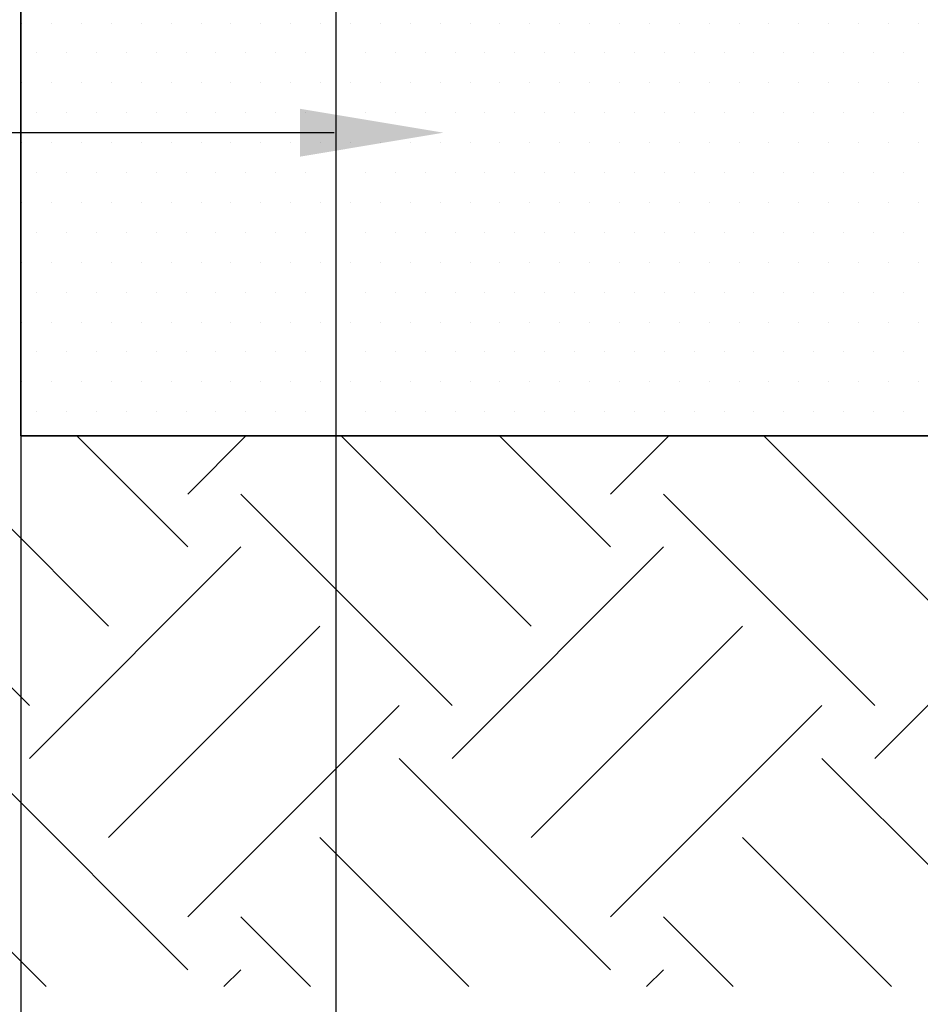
# Model space of a CAD drawing. Header units: millimetres. Extents: x 42141 to 43090, y 58789 to 59198.
# Tile 4 of 15: x 42203 to 42222, y 59076 to 59096. Entities that reach past the tile are written whole.
import ezdxf

# ---------------------------------------------------------------- set-up
doc = ezdxf.new("R2010")
doc.units = ezdxf.units.MM
doc.header["$MEASUREMENT"] = 0
doc.layers.add('GROUND', color=8, linetype='Continuous')
doc.layers.add('TRENCH', color=3, linetype='Continuous')

# ---------------------------------------------------------------- blocks, each defined once
blk = doc.blocks.new('*X903')
at = {"color": 0}
for p, q in [((77.892, 112.143), (73.842, 116.193)), ((79.55, 113.8), (77.229, 116.12)), ((79.55, 114.905), (80.765, 116.12)), ((86.731, 112.143), (82.753, 116.12)), ((88.388, 113.8), (86.068, 116.12)), ((88.388, 114.905), (89.604, 116.12)), ((95.57, 112.143), (91.592, 116.12)), ((76.235, 110.485), (71.816, 114.905)), ((85.074, 110.485), (80.654, 114.905)), ((93.913, 110.485), (89.493, 114.905)), ((76.235, 109.381), (80.654, 113.8)), ((85.074, 109.381), (89.493, 113.8)), ((93.913, 109.381), (98.332, 113.8)), ((77.892, 107.723), (82.312, 112.143)), ((86.731, 107.723), (91.15, 112.143)), ((79.55, 106.066), (83.969, 110.485)), ((88.388, 106.066), (92.808, 110.485)), ((79.55, 104.961), (75.13, 109.381)), ((88.388, 104.961), (83.969, 109.381)), ((97.227, 104.961), (92.808, 109.381)), ((76.586, 104.61), (73.473, 107.723)), ((85.425, 104.61), (82.312, 107.723)), ((94.264, 104.61), (91.15, 107.723)), ((82.111, 104.61), (80.654, 106.066)), ((90.949, 104.61), (89.493, 106.066)), ((80.303, 104.61), (80.654, 104.961)), ((89.142, 104.61), (89.493, 104.961))]:
    blk.add_line(p, q, dxfattribs=at)

msp = doc.modelspace()

# ---------------------------------------------------------------- linework, layer by layer
at = {"linetype": 'ByBlock'}
for p, q in [((42209.4235, 59106.0747), (42209.4235, 59066.1328)), ((42209.3868, 59094.0907), (42178.7555, 59094.0907)), ((42202.8352, 59087.7513), (42202.8352, 59066.1458))]:
    msp.add_line(p, q, dxfattribs=at)
for p, q in [((42202.8552, 59096.3824), (42202.8552, 59096.3824)), ((42203.4802, 59096.3824), (42203.4802, 59096.3824)), ((42204.1052, 59096.3824), (42204.1052, 59096.3824)), ((42204.7302, 59096.3824), (42204.7302, 59096.3824)), ((42205.3552, 59096.3824), (42205.3552, 59096.3824)), ((42205.9802, 59096.3824), (42205.9802, 59096.3824)), ((42206.6052, 59096.3824), (42206.6052, 59096.3824)), ((42207.2302, 59096.3824), (42207.2302, 59096.3824)), ((42207.8552, 59096.3824), (42207.8552, 59096.3824)), ((42208.4802, 59096.3824), (42208.4802, 59096.3824)), ((42209.1052, 59096.3824), (42209.1052, 59096.3824)), ((42209.7302, 59096.3824), (42209.7302, 59096.3824)), ((42210.3552, 59096.3824), (42210.3552, 59096.3824)), ((42210.9802, 59096.3824), (42210.9802, 59096.3824)), ((42211.6052, 59096.3824), (42211.6052, 59096.3824)), ((42212.2302, 59096.3824), (42212.2302, 59096.3824)), ((42212.8552, 59096.3824), (42212.8552, 59096.3824)), ((42213.4802, 59096.3824), (42213.4802, 59096.3824)), ((42214.1052, 59096.3824), (42214.1052, 59096.3824)), ((42214.7302, 59096.3824), (42214.7302, 59096.3824)), ((42215.3552, 59096.3824), (42215.3552, 59096.3824)), ((42215.9802, 59096.3824), (42215.9802, 59096.3824)), ((42216.6052, 59096.3824), (42216.6052, 59096.3824)), ((42217.2302, 59096.3824), (42217.2302, 59096.3824)), ((42217.8552, 59096.3824), (42217.8552, 59096.3824)), ((42218.4802, 59096.3824), (42218.4802, 59096.3824)), ((42219.1052, 59096.3824), (42219.1052, 59096.3824)), ((42219.7302, 59096.3824), (42219.7302, 59096.3824)), ((42220.3552, 59096.3824), (42220.3552, 59096.3824)), ((42220.9802, 59096.3824), (42220.9802, 59096.3824)), ((42221.6052, 59096.3824), (42221.6052, 59096.3824)), ((42203.1677, 59095.7574), (42203.1677, 59095.7574)), ((42203.7927, 59095.7574), (42203.7927, 59095.7574)), ((42204.4177, 59095.7574), (42204.4177, 59095.7574)), ((42205.0427, 59095.7574), (42205.0427, 59095.7574)), ((42205.6677, 59095.7574), (42205.6677, 59095.7574)), ((42206.2927, 59095.7574), (42206.2927, 59095.7574)), ((42206.9177, 59095.7574), (42206.9177, 59095.7574)), ((42207.5427, 59095.7574), (42207.5427, 59095.7574)), ((42208.1677, 59095.7574), (42208.1677, 59095.7574)), ((42208.7927, 59095.7574), (42208.7927, 59095.7574)), ((42209.4177, 59095.7574), (42209.4177, 59095.7574)), ((42210.0427, 59095.7574), (42210.0427, 59095.7574)), ((42210.6677, 59095.7574), (42210.6677, 59095.7574)), ((42211.2927, 59095.7574), (42211.2927, 59095.7574)), ((42211.9177, 59095.7574), (42211.9177, 59095.7574)), ((42212.5427, 59095.7574), (42212.5427, 59095.7574)), ((42213.1677, 59095.7574), (42213.1677, 59095.7574)), ((42213.7927, 59095.7574), (42213.7927, 59095.7574)), ((42214.4177, 59095.7574), (42214.4177, 59095.7574)), ((42215.0427, 59095.7574), (42215.0427, 59095.7574)), ((42215.6677, 59095.7574), (42215.6677, 59095.7574)), ((42216.2927, 59095.7574), (42216.2927, 59095.7574)), ((42216.9177, 59095.7574), (42216.9177, 59095.7574)), ((42217.5427, 59095.7574), (42217.5427, 59095.7574)), ((42218.1677, 59095.7574), (42218.1677, 59095.7574)), ((42218.7927, 59095.7574), (42218.7927, 59095.7574)), ((42219.4177, 59095.7574), (42219.4177, 59095.7574)), ((42220.0427, 59095.7574), (42220.0427, 59095.7574)), ((42220.6677, 59095.7574), (42220.6677, 59095.7574)), ((42221.2927, 59095.7574), (42221.2927, 59095.7574)), ((42202.8552, 59095.1324), (42202.8552, 59095.1324)), ((42203.4802, 59095.1324), (42203.4802, 59095.1324)), ((42204.1052, 59095.1324), (42204.1052, 59095.1324)), ((42204.7302, 59095.1324), (42204.7302, 59095.1324)), ((42205.3552, 59095.1324), (42205.3552, 59095.1324)), ((42205.9802, 59095.1324), (42205.9802, 59095.1324)), ((42206.6052, 59095.1324), (42206.6052, 59095.1324)), ((42207.2302, 59095.1324), (42207.2302, 59095.1324)), ((42207.8552, 59095.1324), (42207.8552, 59095.1324)), ((42208.4802, 59095.1324), (42208.4802, 59095.1324)), ((42209.1052, 59095.1324), (42209.1052, 59095.1324)), ((42209.7302, 59095.1324), (42209.7302, 59095.1324)), ((42210.3552, 59095.1324), (42210.3552, 59095.1324)), ((42210.9802, 59095.1324), (42210.9802, 59095.1324)), ((42211.6052, 59095.1324), (42211.6052, 59095.1324)), ((42212.2302, 59095.1324), (42212.2302, 59095.1324)), ((42212.8552, 59095.1324), (42212.8552, 59095.1324)), ((42213.4802, 59095.1324), (42213.4802, 59095.1324)), ((42214.1052, 59095.1324), (42214.1052, 59095.1324)), ((42214.7302, 59095.1324), (42214.7302, 59095.1324)), ((42215.3552, 59095.1324), (42215.3552, 59095.1324)), ((42215.9802, 59095.1324), (42215.9802, 59095.1324)), ((42216.6052, 59095.1324), (42216.6052, 59095.1324)), ((42217.2302, 59095.1324), (42217.2302, 59095.1324)), ((42217.8552, 59095.1324), (42217.8552, 59095.1324)), ((42218.4802, 59095.1324), (42218.4802, 59095.1324)), ((42219.1052, 59095.1324), (42219.1052, 59095.1324)), ((42219.7302, 59095.1324), (42219.7302, 59095.1324)), ((42220.3552, 59095.1324), (42220.3552, 59095.1324)), ((42220.9802, 59095.1324), (42220.9802, 59095.1324)), ((42221.6052, 59095.1324), (42221.6052, 59095.1324)), ((42203.1677, 59094.5074), (42203.1677, 59094.5074)), ((42203.7927, 59094.5074), (42203.7927, 59094.5074)), ((42204.4177, 59094.5074), (42204.4177, 59094.5074)), ((42205.0427, 59094.5074), (42205.0427, 59094.5074)), ((42205.6677, 59094.5074), (42205.6677, 59094.5074)), ((42206.2927, 59094.5074), (42206.2927, 59094.5074)), ((42206.9177, 59094.5074), (42206.9177, 59094.5074)), ((42207.5427, 59094.5074), (42207.5427, 59094.5074)), ((42208.1677, 59094.5074), (42208.1677, 59094.5074)), ((42208.7927, 59094.5074), (42208.7927, 59094.5074)), ((42209.4177, 59094.5074), (42209.4177, 59094.5074)), ((42210.0427, 59094.5074), (42210.0427, 59094.5074)), ((42210.6677, 59094.5074), (42210.6677, 59094.5074)), ((42211.2927, 59094.5074), (42211.2927, 59094.5074)), ((42211.9177, 59094.5074), (42211.9177, 59094.5074)), ((42212.5427, 59094.5074), (42212.5427, 59094.5074)), ((42213.1677, 59094.5074), (42213.1677, 59094.5074)), ((42213.7927, 59094.5074), (42213.7927, 59094.5074)), ((42214.4177, 59094.5074), (42214.4177, 59094.5074)), ((42215.0427, 59094.5074), (42215.0427, 59094.5074)), ((42215.6677, 59094.5074), (42215.6677, 59094.5074)), ((42216.2927, 59094.5074), (42216.2927, 59094.5074)), ((42216.9177, 59094.5074), (42216.9177, 59094.5074)), ((42217.5427, 59094.5074), (42217.5427, 59094.5074)), ((42218.1677, 59094.5074), (42218.1677, 59094.5074)), ((42218.7927, 59094.5074), (42218.7927, 59094.5074)), ((42219.4177, 59094.5074), (42219.4177, 59094.5074)), ((42220.0427, 59094.5074), (42220.0427, 59094.5074)), ((42220.6677, 59094.5074), (42220.6677, 59094.5074)), ((42221.2927, 59094.5074), (42221.2927, 59094.5074)), ((42202.8552, 59093.8824), (42202.8552, 59093.8824)), ((42203.4802, 59093.8824), (42203.4802, 59093.8824)), ((42204.1052, 59093.8824), (42204.1052, 59093.8824)), ((42204.7302, 59093.8824), (42204.7302, 59093.8824)), ((42205.3552, 59093.8824), (42205.3552, 59093.8824)), ((42205.9802, 59093.8824), (42205.9802, 59093.8824)), ((42206.6052, 59093.8824), (42206.6052, 59093.8824)), ((42207.2302, 59093.8824), (42207.2302, 59093.8824)), ((42207.8552, 59093.8824), (42207.8552, 59093.8824)), ((42208.4802, 59093.8824), (42208.4802, 59093.8824)), ((42209.1052, 59093.8824), (42209.1052, 59093.8824)), ((42209.7302, 59093.8824), (42209.7302, 59093.8824)), ((42210.3552, 59093.8824), (42210.3552, 59093.8824)), ((42210.9802, 59093.8824), (42210.9802, 59093.8824)), ((42211.6052, 59093.8824), (42211.6052, 59093.8824)), ((42212.2302, 59093.8824), (42212.2302, 59093.8824)), ((42212.8552, 59093.8824), (42212.8552, 59093.8824)), ((42213.4802, 59093.8824), (42213.4802, 59093.8824)), ((42214.1052, 59093.8824), (42214.1052, 59093.8824)), ((42214.7302, 59093.8824), (42214.7302, 59093.8824)), ((42215.3552, 59093.8824), (42215.3552, 59093.8824)), ((42215.9802, 59093.8824), (42215.9802, 59093.8824)), ((42216.6052, 59093.8824), (42216.6052, 59093.8824)), ((42217.2302, 59093.8824), (42217.2302, 59093.8824)), ((42217.8552, 59093.8824), (42217.8552, 59093.8824)), ((42218.4802, 59093.8824), (42218.4802, 59093.8824)), ((42219.1052, 59093.8824), (42219.1052, 59093.8824)), ((42219.7302, 59093.8824), (42219.7302, 59093.8824)), ((42220.3552, 59093.8824), (42220.3552, 59093.8824)), ((42220.9802, 59093.8824), (42220.9802, 59093.8824)), ((42221.6052, 59093.8824), (42221.6052, 59093.8824)), ((42203.1677, 59093.2574), (42203.1677, 59093.2574)), ((42203.7927, 59093.2574), (42203.7927, 59093.2574)), ((42204.4177, 59093.2574), (42204.4177, 59093.2574)), ((42205.0427, 59093.2574), (42205.0427, 59093.2574)), ((42205.6677, 59093.2574), (42205.6677, 59093.2574)), ((42206.2927, 59093.2574), (42206.2927, 59093.2574)), ((42206.9177, 59093.2574), (42206.9177, 59093.2574)), ((42207.5427, 59093.2574), (42207.5427, 59093.2574)), ((42208.1677, 59093.2574), (42208.1677, 59093.2574)), ((42208.7927, 59093.2574), (42208.7927, 59093.2574)), ((42209.4177, 59093.2574), (42209.4177, 59093.2574)), ((42210.0427, 59093.2574), (42210.0427, 59093.2574)), ((42210.6677, 59093.2574), (42210.6677, 59093.2574)), ((42211.2927, 59093.2574), (42211.2927, 59093.2574)), ((42211.9177, 59093.2574), (42211.9177, 59093.2574)), ((42212.5427, 59093.2574), (42212.5427, 59093.2574)), ((42213.1677, 59093.2574), (42213.1677, 59093.2574)), ((42213.7927, 59093.2574), (42213.7927, 59093.2574)), ((42214.4177, 59093.2574), (42214.4177, 59093.2574)), ((42215.0427, 59093.2574), (42215.0427, 59093.2574)), ((42215.6677, 59093.2574), (42215.6677, 59093.2574)), ((42216.2927, 59093.2574), (42216.2927, 59093.2574)), ((42216.9177, 59093.2574), (42216.9177, 59093.2574)), ((42217.5427, 59093.2574), (42217.5427, 59093.2574)), ((42218.1677, 59093.2574), (42218.1677, 59093.2574)), ((42218.7927, 59093.2574), (42218.7927, 59093.2574)), ((42219.4177, 59093.2574), (42219.4177, 59093.2574)), ((42220.0427, 59093.2574), (42220.0427, 59093.2574)), ((42220.6677, 59093.2574), (42220.6677, 59093.2574)), ((42221.2927, 59093.2574), (42221.2927, 59093.2574)), ((42202.8552, 59092.6324), (42202.8552, 59092.6324)), ((42203.4802, 59092.6324), (42203.4802, 59092.6324)), ((42204.1052, 59092.6324), (42204.1052, 59092.6324)), ((42204.7302, 59092.6324), (42204.7302, 59092.6324)), ((42205.3552, 59092.6324), (42205.3552, 59092.6324)), ((42205.9802, 59092.6324), (42205.9802, 59092.6324)), ((42206.6052, 59092.6324), (42206.6052, 59092.6324)), ((42207.2302, 59092.6324), (42207.2302, 59092.6324)), ((42207.8552, 59092.6324), (42207.8552, 59092.6324)), ((42208.4802, 59092.6324), (42208.4802, 59092.6324)), ((42209.1052, 59092.6324), (42209.1052, 59092.6324)), ((42209.7302, 59092.6324), (42209.7302, 59092.6324)), ((42210.3552, 59092.6324), (42210.3552, 59092.6324)), ((42210.9802, 59092.6324), (42210.9802, 59092.6324)), ((42211.6052, 59092.6324), (42211.6052, 59092.6324)), ((42212.2302, 59092.6324), (42212.2302, 59092.6324)), ((42212.8552, 59092.6324), (42212.8552, 59092.6324)), ((42213.4802, 59092.6324), (42213.4802, 59092.6324)), ((42214.1052, 59092.6324), (42214.1052, 59092.6324)), ((42214.7302, 59092.6324), (42214.7302, 59092.6324)), ((42215.3552, 59092.6324), (42215.3552, 59092.6324)), ((42215.9802, 59092.6324), (42215.9802, 59092.6324)), ((42216.6052, 59092.6324), (42216.6052, 59092.6324)), ((42217.2302, 59092.6324), (42217.2302, 59092.6324)), ((42217.8552, 59092.6324), (42217.8552, 59092.6324)), ((42218.4802, 59092.6324), (42218.4802, 59092.6324)), ((42219.1052, 59092.6324), (42219.1052, 59092.6324)), ((42219.7302, 59092.6324), (42219.7302, 59092.6324)), ((42220.3552, 59092.6324), (42220.3552, 59092.6324)), ((42220.9802, 59092.6324), (42220.9802, 59092.6324)), ((42221.6052, 59092.6324), (42221.6052, 59092.6324)), ((42203.1677, 59092.0074), (42203.1677, 59092.0074)), ((42203.7927, 59092.0074), (42203.7927, 59092.0074)), ((42204.4177, 59092.0074), (42204.4177, 59092.0074)), ((42205.0427, 59092.0074), (42205.0427, 59092.0074)), ((42205.6677, 59092.0074), (42205.6677, 59092.0074)), ((42206.2927, 59092.0074), (42206.2927, 59092.0074)), ((42206.9177, 59092.0074), (42206.9177, 59092.0074)), ((42207.5427, 59092.0074), (42207.5427, 59092.0074)), ((42208.1677, 59092.0074), (42208.1677, 59092.0074)), ((42208.7927, 59092.0074), (42208.7927, 59092.0074)), ((42209.4177, 59092.0074), (42209.4177, 59092.0074)), ((42210.0427, 59092.0074), (42210.0427, 59092.0074)), ((42210.6677, 59092.0074), (42210.6677, 59092.0074)), ((42211.2927, 59092.0074), (42211.2927, 59092.0074)), ((42211.9177, 59092.0074), (42211.9177, 59092.0074)), ((42212.5427, 59092.0074), (42212.5427, 59092.0074)), ((42213.1677, 59092.0074), (42213.1677, 59092.0074)), ((42213.7927, 59092.0074), (42213.7927, 59092.0074)), ((42214.4177, 59092.0074), (42214.4177, 59092.0074)), ((42215.0427, 59092.0074), (42215.0427, 59092.0074)), ((42215.6677, 59092.0074), (42215.6677, 59092.0074)), ((42216.2927, 59092.0074), (42216.2927, 59092.0074)), ((42216.9177, 59092.0074), (42216.9177, 59092.0074)), ((42217.5427, 59092.0074), (42217.5427, 59092.0074)), ((42218.1677, 59092.0074), (42218.1677, 59092.0074)), ((42218.7927, 59092.0074), (42218.7927, 59092.0074)), ((42219.4177, 59092.0074), (42219.4177, 59092.0074)), ((42220.0427, 59092.0074), (42220.0427, 59092.0074)), ((42220.6677, 59092.0074), (42220.6677, 59092.0074)), ((42221.2927, 59092.0074), (42221.2927, 59092.0074)), ((42202.8552, 59091.3824), (42202.8552, 59091.3824)), ((42203.4802, 59091.3824), (42203.4802, 59091.3824)), ((42204.1052, 59091.3824), (42204.1052, 59091.3824)), ((42204.7302, 59091.3824), (42204.7302, 59091.3824)), ((42205.3552, 59091.3824), (42205.3552, 59091.3824)), ((42205.9802, 59091.3824), (42205.9802, 59091.3824)), ((42206.6052, 59091.3824), (42206.6052, 59091.3824)), ((42207.2302, 59091.3824), (42207.2302, 59091.3824)), ((42207.8552, 59091.3824), (42207.8552, 59091.3824)), ((42208.4802, 59091.3824), (42208.4802, 59091.3824)), ((42209.1052, 59091.3824), (42209.1052, 59091.3824)), ((42209.7302, 59091.3824), (42209.7302, 59091.3824)), ((42210.3552, 59091.3824), (42210.3552, 59091.3824)), ((42210.9802, 59091.3824), (42210.9802, 59091.3824)), ((42211.6052, 59091.3824), (42211.6052, 59091.3824)), ((42212.2302, 59091.3824), (42212.2302, 59091.3824)), ((42212.8552, 59091.3824), (42212.8552, 59091.3824)), ((42213.4802, 59091.3824), (42213.4802, 59091.3824)), ((42214.1052, 59091.3824), (42214.1052, 59091.3824)), ((42214.7302, 59091.3824), (42214.7302, 59091.3824)), ((42215.3552, 59091.3824), (42215.3552, 59091.3824)), ((42215.9802, 59091.3824), (42215.9802, 59091.3824)), ((42216.6052, 59091.3824), (42216.6052, 59091.3824)), ((42217.2302, 59091.3824), (42217.2302, 59091.3824)), ((42217.8552, 59091.3824), (42217.8552, 59091.3824)), ((42218.4802, 59091.3824), (42218.4802, 59091.3824)), ((42219.1052, 59091.3824), (42219.1052, 59091.3824)), ((42219.7302, 59091.3824), (42219.7302, 59091.3824)), ((42220.3552, 59091.3824), (42220.3552, 59091.3824)), ((42220.9802, 59091.3824), (42220.9802, 59091.3824)), ((42221.6052, 59091.3824), (42221.6052, 59091.3824)), ((42203.1677, 59090.7574), (42203.1677, 59090.7574)), ((42203.7927, 59090.7574), (42203.7927, 59090.7574)), ((42204.4177, 59090.7574), (42204.4177, 59090.7574)), ((42205.0427, 59090.7574), (42205.0427, 59090.7574)), ((42205.6677, 59090.7574), (42205.6677, 59090.7574)), ((42206.2927, 59090.7574), (42206.2927, 59090.7574)), ((42206.9177, 59090.7574), (42206.9177, 59090.7574)), ((42207.5427, 59090.7574), (42207.5427, 59090.7574)), ((42208.1677, 59090.7574), (42208.1677, 59090.7574)), ((42208.7927, 59090.7574), (42208.7927, 59090.7574)), ((42209.4177, 59090.7574), (42209.4177, 59090.7574)), ((42210.0427, 59090.7574), (42210.0427, 59090.7574)), ((42210.6677, 59090.7574), (42210.6677, 59090.7574)), ((42211.2927, 59090.7574), (42211.2927, 59090.7574)), ((42211.9177, 59090.7574), (42211.9177, 59090.7574)), ((42212.5427, 59090.7574), (42212.5427, 59090.7574)), ((42213.1677, 59090.7574), (42213.1677, 59090.7574)), ((42213.7927, 59090.7574), (42213.7927, 59090.7574)), ((42214.4177, 59090.7574), (42214.4177, 59090.7574)), ((42215.0427, 59090.7574), (42215.0427, 59090.7574)), ((42215.6677, 59090.7574), (42215.6677, 59090.7574)), ((42216.2927, 59090.7574), (42216.2927, 59090.7574)), ((42216.9177, 59090.7574), (42216.9177, 59090.7574)), ((42217.5427, 59090.7574), (42217.5427, 59090.7574)), ((42218.1677, 59090.7574), (42218.1677, 59090.7574)), ((42218.7927, 59090.7574), (42218.7927, 59090.7574)), ((42219.4177, 59090.7574), (42219.4177, 59090.7574)), ((42220.0427, 59090.7574), (42220.0427, 59090.7574)), ((42220.6677, 59090.7574), (42220.6677, 59090.7574)), ((42221.2927, 59090.7574), (42221.2927, 59090.7574)), ((42202.8552, 59090.1324), (42202.8552, 59090.1324)), ((42203.4802, 59090.1324), (42203.4802, 59090.1324)), ((42204.1052, 59090.1324), (42204.1052, 59090.1324)), ((42204.7302, 59090.1324), (42204.7302, 59090.1324)), ((42205.3552, 59090.1324), (42205.3552, 59090.1324)), ((42205.9802, 59090.1324), (42205.9802, 59090.1324)), ((42206.6052, 59090.1324), (42206.6052, 59090.1324)), ((42207.2302, 59090.1324), (42207.2302, 59090.1324)), ((42207.8552, 59090.1324), (42207.8552, 59090.1324)), ((42208.4802, 59090.1324), (42208.4802, 59090.1324)), ((42209.1052, 59090.1324), (42209.1052, 59090.1324)), ((42209.7302, 59090.1324), (42209.7302, 59090.1324)), ((42210.3552, 59090.1324), (42210.3552, 59090.1324)), ((42210.9802, 59090.1324), (42210.9802, 59090.1324)), ((42211.6052, 59090.1324), (42211.6052, 59090.1324)), ((42212.2302, 59090.1324), (42212.2302, 59090.1324)), ((42212.8552, 59090.1324), (42212.8552, 59090.1324)), ((42213.4802, 59090.1324), (42213.4802, 59090.1324)), ((42214.1052, 59090.1324), (42214.1052, 59090.1324)), ((42214.7302, 59090.1324), (42214.7302, 59090.1324)), ((42215.3552, 59090.1324), (42215.3552, 59090.1324)), ((42215.9802, 59090.1324), (42215.9802, 59090.1324)), ((42216.6052, 59090.1324), (42216.6052, 59090.1324)), ((42217.2302, 59090.1324), (42217.2302, 59090.1324)), ((42217.8552, 59090.1324), (42217.8552, 59090.1324)), ((42218.4802, 59090.1324), (42218.4802, 59090.1324)), ((42219.1052, 59090.1324), (42219.1052, 59090.1324)), ((42219.7302, 59090.1324), (42219.7302, 59090.1324)), ((42220.3552, 59090.1324), (42220.3552, 59090.1324)), ((42220.9802, 59090.1324), (42220.9802, 59090.1324)), ((42221.6052, 59090.1324), (42221.6052, 59090.1324)), ((42203.1677, 59089.5074), (42203.1677, 59089.5074)), ((42203.7927, 59089.5074), (42203.7927, 59089.5074)), ((42204.4177, 59089.5074), (42204.4177, 59089.5074)), ((42205.0427, 59089.5074), (42205.0427, 59089.5074)), ((42205.6677, 59089.5074), (42205.6677, 59089.5074)), ((42206.2927, 59089.5074), (42206.2927, 59089.5074)), ((42206.9177, 59089.5074), (42206.9177, 59089.5074)), ((42207.5427, 59089.5074), (42207.5427, 59089.5074)), ((42208.1677, 59089.5074), (42208.1677, 59089.5074)), ((42208.7927, 59089.5074), (42208.7927, 59089.5074)), ((42209.4177, 59089.5074), (42209.4177, 59089.5074)), ((42210.0427, 59089.5074), (42210.0427, 59089.5074)), ((42210.6677, 59089.5074), (42210.6677, 59089.5074)), ((42211.2927, 59089.5074), (42211.2927, 59089.5074)), ((42211.9177, 59089.5074), (42211.9177, 59089.5074)), ((42212.5427, 59089.5074), (42212.5427, 59089.5074)), ((42213.1677, 59089.5074), (42213.1677, 59089.5074)), ((42213.7927, 59089.5074), (42213.7927, 59089.5074)), ((42214.4177, 59089.5074), (42214.4177, 59089.5074)), ((42215.0427, 59089.5074), (42215.0427, 59089.5074)), ((42215.6677, 59089.5074), (42215.6677, 59089.5074)), ((42216.2927, 59089.5074), (42216.2927, 59089.5074)), ((42216.9177, 59089.5074), (42216.9177, 59089.5074)), ((42217.5427, 59089.5074), (42217.5427, 59089.5074)), ((42218.1677, 59089.5074), (42218.1677, 59089.5074)), ((42218.7927, 59089.5074), (42218.7927, 59089.5074)), ((42219.4177, 59089.5074), (42219.4177, 59089.5074)), ((42220.0427, 59089.5074), (42220.0427, 59089.5074)), ((42220.6677, 59089.5074), (42220.6677, 59089.5074)), ((42221.2927, 59089.5074), (42221.2927, 59089.5074)), ((42202.8552, 59088.8824), (42202.8552, 59088.8824)), ((42203.4802, 59088.8824), (42203.4802, 59088.8824)), ((42204.1052, 59088.8824), (42204.1052, 59088.8824)), ((42204.7302, 59088.8824), (42204.7302, 59088.8824)), ((42205.3552, 59088.8824), (42205.3552, 59088.8824)), ((42205.9802, 59088.8824), (42205.9802, 59088.8824)), ((42206.6052, 59088.8824), (42206.6052, 59088.8824)), ((42207.2302, 59088.8824), (42207.2302, 59088.8824)), ((42207.8552, 59088.8824), (42207.8552, 59088.8824)), ((42208.4802, 59088.8824), (42208.4802, 59088.8824)), ((42209.1052, 59088.8824), (42209.1052, 59088.8824)), ((42209.7302, 59088.8824), (42209.7302, 59088.8824)), ((42210.3552, 59088.8824), (42210.3552, 59088.8824)), ((42210.9802, 59088.8824), (42210.9802, 59088.8824)), ((42211.6052, 59088.8824), (42211.6052, 59088.8824)), ((42212.2302, 59088.8824), (42212.2302, 59088.8824)), ((42212.8552, 59088.8824), (42212.8552, 59088.8824)), ((42213.4802, 59088.8824), (42213.4802, 59088.8824)), ((42214.1052, 59088.8824), (42214.1052, 59088.8824)), ((42214.7302, 59088.8824), (42214.7302, 59088.8824)), ((42215.3552, 59088.8824), (42215.3552, 59088.8824)), ((42215.9802, 59088.8824), (42215.9802, 59088.8824)), ((42216.6052, 59088.8824), (42216.6052, 59088.8824)), ((42217.2302, 59088.8824), (42217.2302, 59088.8824)), ((42217.8552, 59088.8824), (42217.8552, 59088.8824)), ((42218.4802, 59088.8824), (42218.4802, 59088.8824)), ((42219.1052, 59088.8824), (42219.1052, 59088.8824)), ((42219.7302, 59088.8824), (42219.7302, 59088.8824)), ((42220.3552, 59088.8824), (42220.3552, 59088.8824)), ((42220.9802, 59088.8824), (42220.9802, 59088.8824)), ((42221.6052, 59088.8824), (42221.6052, 59088.8824)), ((42203.1677, 59088.2574), (42203.1677, 59088.2574)), ((42203.7927, 59088.2574), (42203.7927, 59088.2574)), ((42204.4177, 59088.2574), (42204.4177, 59088.2574)), ((42205.0427, 59088.2574), (42205.0427, 59088.2574)), ((42205.6677, 59088.2574), (42205.6677, 59088.2574)), ((42206.2927, 59088.2574), (42206.2927, 59088.2574)), ((42206.9177, 59088.2574), (42206.9177, 59088.2574)), ((42207.5427, 59088.2574), (42207.5427, 59088.2574)), ((42208.1677, 59088.2574), (42208.1677, 59088.2574)), ((42208.7927, 59088.2574), (42208.7927, 59088.2574)), ((42209.4177, 59088.2574), (42209.4177, 59088.2574)), ((42210.0427, 59088.2574), (42210.0427, 59088.2574)), ((42210.6677, 59088.2574), (42210.6677, 59088.2574)), ((42211.2927, 59088.2574), (42211.2927, 59088.2574)), ((42211.9177, 59088.2574), (42211.9177, 59088.2574)), ((42212.5427, 59088.2574), (42212.5427, 59088.2574)), ((42213.1677, 59088.2574), (42213.1677, 59088.2574)), ((42213.7927, 59088.2574), (42213.7927, 59088.2574)), ((42214.4177, 59088.2574), (42214.4177, 59088.2574)), ((42215.0427, 59088.2574), (42215.0427, 59088.2574)), ((42215.6677, 59088.2574), (42215.6677, 59088.2574)), ((42216.2927, 59088.2574), (42216.2927, 59088.2574)), ((42216.9177, 59088.2574), (42216.9177, 59088.2574)), ((42217.5427, 59088.2574), (42217.5427, 59088.2574)), ((42218.1677, 59088.2574), (42218.1677, 59088.2574)), ((42218.7927, 59088.2574), (42218.7927, 59088.2574)), ((42219.4177, 59088.2574), (42219.4177, 59088.2574)), ((42220.0427, 59088.2574), (42220.0427, 59088.2574)), ((42220.6677, 59088.2574), (42220.6677, 59088.2574)), ((42221.2927, 59088.2574), (42221.2927, 59088.2574))]:
    msp.add_line(p, q)
msp.add_solid([(42208.6763, 59094.5907), (42208.6763, 59093.5907), (42211.6763, 59094.0907)])
at = {"layer": 'TRENCH'}
for p, q in [((42202.8352, 59149.7513), (42202.8352, 59087.7513)), ((42202.8352, 59149.7513), (42202.8352, 59087.7513)), ((42202.8352, 59087.7513), (42202.8352, 59109.7513)), ((42202.8352, 59087.7513), (42242.8352, 59087.7513)), ((42242.7035, 59087.7513), (42202.8352, 59087.7513))]:
    msp.add_line(p, q, dxfattribs=at)

# ---------------------------------------------------------------- block references
at = {"layer": 'GROUND'}
msp.add_blockref('*X903', (42126.7804, 58971.6309), dxfattribs=at)

doc.saveas('drawing.dxf')
